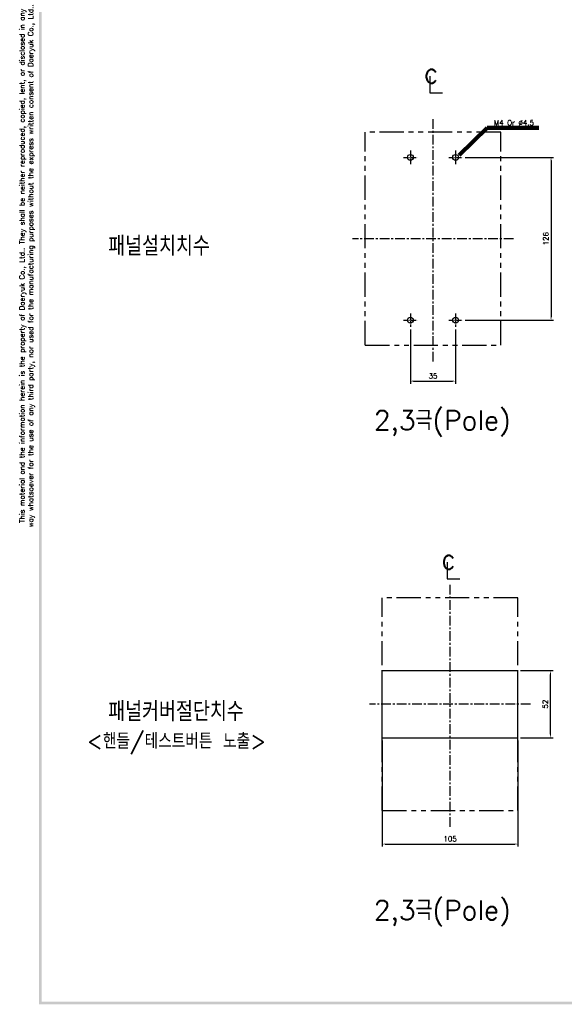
# Model space of a CAD drawing. Extents: x 875 to 2710, y -907 to 1657.
# Tile 1 of 16: x 877 to 1299, y 502 to 1264. Entities that reach past the tile are written whole.
import ezdxf

# ---------------------------------------------------------------- set-up
doc = ezdxf.new("R2010")
doc.units = 0
doc.header["$LTSCALE"] = 3
doc.header["$MEASUREMENT"] = 0
doc.linetypes.add('CENTER', pattern=[2, 1.25, -0.25, 0.25, -0.25])
doc.linetypes.add('PHANTOM2', pattern=[1.25, 0.625, -0.125, 0.125, -0.125, 0.125, -0.125])
doc.layers.get('0').update_dxf_attribs({"linetype": 'CONTINUOUS'})
doc.layers.get('Defpoints').update_dxf_attribs({"linetype": 'CONTINUOUS'})
for name, color, linetype in [('AM_VIS', 7, 'CONTINUOUS'), ('cen', 1, 'CENTER'), ('CENTER', 1, 'CENTER'), ('di', 3, 'CONTINUOUS'), ('DIM', 3, 'CONTINUOUS'), ('dwg', 7, 'CONTINUOUS'), ('NOTE', 4, 'CONTINUOUS')]:
    doc.layers.add(name, color=color, linetype=linetype)
doc.styles.add('K25', font='TXT', dxfattribs={"width": 0.9, "height": 2.5, "bigfont": 'TBHAN'})
doc.styles.add('KIM', font='ROMANS.shx', dxfattribs={"height": 5, "bigfont": 'GSG1.shx'})
doc.styles.get("Standard").update_dxf_attribs({"font": 'romans.shx', "height": 4, "bigfont": 'ghs.shx'})
doc.dimstyles.get("Standard").update_dxf_attribs({"dimtxt": 0.18, "dimasz": 0.18, "dimexe": 0.18, "dimexo": 0.0625, "dimgap": 0.09, "dimtad": 0, "dimtih": 1, "dimtoh": 1, "dimdec": 4, "dimzin": 0, "dimdsep": 46, "dimtxsty": 'Standard', "dimcen": 0.09, "dimadec": 0, "dimazin": 0, "dimtfac": 1, "dimtdec": 4, "dimtofl": 0, "dimtmove": 0, "dimatfit": 3, "dimfxl": 0, "dimtolj": 1, "dimtzin": 0, "dimarcsym": 0})
doc.dimstyles.new('STANDARD$0', dxfattribs={"dimtxt": 5, "dimasz": 5, "dimexe": 1, "dimexo": 2, "dimgap": 2, "dimtad": 1, "dimdec": 4, "dimzin": 12, "dimdsep": 46, "dimtxsty": 'KIM', "dimcen": -1, "dimdle": 0.1, "dimadec": 0, "dimazin": 0, "dimtfac": 1, "dimtdec": 4, "dimtmove": 0, "dimatfit": 3, "dimfxl": 0, "dimtolj": 1, "dimtzin": 0, "dimarcsym": 0})

# ---------------------------------------------------------------- blocks, each defined once
blk = doc.blocks.new('*D132')
at = {"layer": 'Defpoints', "color": 0}
for p in [(1219.86, 1157.48), (1219.86, 1031.48), (1288.36, 1031.48)]:
    blk.add_point(p, dxfattribs=at)
at = {"layer": 'di'}
for p, q in [((1221.86, 1157.48), (1290.36, 1157.48)), ((1288.36, 1155.08), (1288.36, 1033.88)), ((1221.86, 1031.48), (1290.36, 1031.48))]:
    blk.add_line(p, q, dxfattribs=at)
for points in [[(1287.96, 1155.08), (1288.76, 1155.08), (1288.36, 1157.48)], [(1287.96, 1033.88), (1288.76, 1033.88), (1288.36, 1031.48)]]:
    blk.add_solid(points, dxfattribs=at)
at = {"layer": 'di', "insert": (1284.36, 1094.48), "char_height": 4, "attachment_point": 5, "rotation": 90}
blk.add_mtext('\\A1;126', dxfattribs=at)
blk = doc.blocks.new('*D143')
at = {"layer": 'Defpoints', "color": 0}
for p in [(1262.75, 760.15), (1287.88, 760.15), (1262.75, 708.15)]:
    blk.add_point(p, dxfattribs=at)
at = {"layer": 'DIM'}
for p, q in [((1264.75, 760.15), (1289.88, 760.15)), ((1287.88, 711.35), (1287.88, 756.95)), ((1264.75, 708.15), (1289.88, 708.15))]:
    blk.add_line(p, q, dxfattribs=at)
for points in [[(1287.35, 756.95), (1288.41, 756.95), (1287.88, 760.15)], [(1287.35, 711.35), (1288.41, 711.35), (1287.88, 708.15)]]:
    blk.add_solid(points, dxfattribs=at)
at = {"layer": 'DIM', "insert": (1283.88, 734.15), "char_height": 4, "attachment_point": 5, "rotation": 90}
blk.add_mtext('\\A1;52', dxfattribs=at)
blk = doc.blocks.new('*D144')
at = {"layer": 'Defpoints', "color": 0}
for p in [(1157.75, 708.15), (1262.75, 708.15), (1262.75, 625.89)]:
    blk.add_point(p, dxfattribs=at)
at = {"layer": 'di'}
for p, q in [((1157.75, 706.15), (1157.75, 623.89)), ((1262.75, 706.15), (1262.75, 623.89)), ((1160.15, 625.89), (1260.35, 625.89))]:
    blk.add_line(p, q, dxfattribs=at)
for points in [[(1160.15, 626.29), (1160.15, 625.49), (1157.75, 625.89)], [(1260.35, 626.29), (1260.35, 625.49), (1262.75, 625.89)]]:
    blk.add_solid(points, dxfattribs=at)
at = {"layer": 'di', "insert": (1210.25, 629.89), "char_height": 4, "attachment_point": 5}
blk.add_mtext('\\A1;105', dxfattribs=at)
blk = doc.blocks.new('*D150')
at = {"layer": 'Defpoints', "color": 0}
for p in [(1179.55, 1026.27), (1214.55, 1026.27), (1214.55, 984.26)]:
    blk.add_point(p, dxfattribs=at)
at = {"layer": 'di'}
for p, q in [((1179.55, 1024.27), (1179.55, 982.26)), ((1214.55, 1024.27), (1214.55, 982.26)), ((1181.95, 984.26), (1212.15, 984.26))]:
    blk.add_line(p, q, dxfattribs=at)
for points in [[(1181.95, 984.66), (1181.95, 983.86), (1179.55, 984.26)], [(1212.15, 984.66), (1212.15, 983.86), (1214.55, 984.26)]]:
    blk.add_solid(points, dxfattribs=at)
at = {"layer": 'di', "insert": (1197.05, 988.26), "char_height": 4, "attachment_point": 5}
blk.add_mtext('\\A1;35', dxfattribs=at)

msp = doc.modelspace()

# ---------------------------------------------------------------- linework, layer by layer
for p, q in [((1157.749, 760.154), (1262.749, 760.154)), ((1157.749, 708.154), (1262.749, 708.154))]:
    msp.add_line(p, q)
for centre in [(1179.549, 1157.479), (1179.549, 1157.479), (1214.549, 1157.479), (1214.549, 1157.479), (1179.549, 1031.479), (1179.549, 1031.479), (1214.549, 1031.479), (1214.549, 1031.479)]:
    msp.add_circle(centre, 2.25)
at = {"layer": 'AM_VIS'}
for p, q in [((1157.749, 708.154), (1157.749, 760.154)), ((1262.749, 708.154), (1262.749, 760.154))]:
    msp.add_line(p, q, dxfattribs=at)
at = {"layer": 'cen', "ltscale": 2}
for p, q in [((1197.049, 999.473), (1197.049, 1187.673)), ((1259.305, 1094.479), (1134.793, 1094.479)), ((1210.249, 639.148), (1210.249, 827.348)), ((1272.505, 734.154), (1147.993, 734.154))]:
    msp.add_line(p, q, dxfattribs=at)
at = {"layer": 'cen'}
for p, q in [((1174.242, 1157.479), (1184.857, 1157.479)), ((1209.242, 1157.479), (1219.857, 1157.479)), ((1174.242, 1031.479), (1184.857, 1031.479)), ((1209.242, 1031.479), (1219.856, 1031.479))]:
    msp.add_line(p, q, dxfattribs=at)
at = {"layer": 'CENTER', "ltscale": 0.5}
for p, q in [((1179.549, 1162.685), (1179.549, 1152.273)), ((1214.549, 1162.685), (1214.549, 1152.273)), ((1179.549, 1036.685), (1179.549, 1026.273)), ((1214.549, 1036.685), (1214.549, 1026.273))]:
    msp.add_line(p, q, dxfattribs=at)
at = {"layer": 'di', "linetype": 'PHANTOM2', "ltscale": 10}
for p, q in [((1144.649, 1012.079), (1144.649, 1176.879)), ((1249.449, 1176.879), (1144.649, 1176.879)), ((1249.449, 1012.079), (1249.449, 1176.879)), ((1144.649, 1012.079), (1249.449, 1012.079)), ((1157.849, 651.754), (1157.849, 816.554)), ((1262.649, 816.554), (1157.849, 816.554)), ((1262.649, 651.754), (1262.649, 816.554)), ((1157.849, 651.754), (1262.649, 651.754))]:
    msp.add_line(p, q, dxfattribs=at)
at = {"layer": 'dwg'}
for points in [[(892.361, 501.839), (894.361, 502.839), (892.361, 1649.839), (894.361, 1647.839)], [(2524.361, 501.839), (2522.361, 503.839), (892.361, 501.839), (894.361, 503.839)]]:
    msp.add_trace(points, dxfattribs=at)
at = {"layer": 'NOTE'}
for p, q in [((1194.488, 1220.442), (1194.488, 1207.403)), ((1194.488, 1207.403), (1204.401, 1207.403)), ((1207.962, 844.229), (1207.962, 831.189)), ((1207.962, 831.189), (1217.875, 831.189))]:
    msp.add_line(p, q, dxfattribs=at)

# ---------------------------------------------------------------- texts
at = {"layer": 'di', "insert": (883.094, 1073.499), "char_height": 4, "width": 437.53198, "attachment_point": 5, "rotation": 90}
msp.add_mtext('\\A1;This material and the information herein is the property of Daeryuk Co., Ltd.. They shall be neither reproduced, copied, lent, or disclosed in any\\Pway whatsoever for the use of any third party, nor used for the manufacturing purposes without the express written consent of Daeryuk Co., Ltd..', dxfattribs=at)
at = {"layer": 'di', "char_height": 15, "attachment_point": 1}
for s, insert, width in [('{\\Fromans,hgs|c129;패널설치치수}', (945.758, 1096.33), 135.45529), ('{\\Fromans,hgs|c129;2,3극(Pole)}', (1151.393, 961.477), 116.39597), ('{\\Fromans,hgs|c129;패널커버절단치수}', (945.758, 735.989), 177.9211), ('{\\Fromans,hgs|c129;2,3극(Pole)}', (1151.393, 582.21), 116.39597)]:
    msp.add_mtext(s, dxfattribs=dict(at, insert=insert, width=width))
at = {"layer": 'DIM', "insert": (1244.144, 1182.252), "char_height": 4, "attachment_point": 7}
msp.add_mtext('M4 Or %%C4.5', dxfattribs=at)
at = {"layer": 'DIM', "insert": (929.328, 711.605), "char_height": 12, "width": 207.68749, "attachment_point": 1}
msp.add_mtext('\\pt156;{\\Fromans,hgs|c129;<핸들/테스트버튼 노출>}', dxfattribs=at)
at = {"layer": 'NOTE', "style": 'K25', "width": 0.9}
for p in [(1190.056, 1214.902), (1203.53, 838.689)]:
    msp.add_text('c', height=15.85, dxfattribs=at).set_placement(p)

# ---------------------------------------------------------------- dimensions: what is measured, and where the dimension line sits
at = {"layer": 'di'}
dim = msp.add_linear_dim(base=(1288.357, 1031.479), p1=(1219.857, 1157.479), p2=(1219.857, 1031.479), angle=90, dimstyle='STANDARD$0', override={"dimtxt": 4, "dimasz": 2.4, "dimexe": 2, "dimdec": 2, "dimzin": 8, "dimtxsty": 'Standard', "dimcen": 0, "dimdle": 0, "dimclrd": 256, "dimclre": 256, "dimclrt": 256, "dimadec": 2, "dimazin": 2, "dimtfac": 0.6, "dimtdec": 2, "dimtzin": 8, "dimlwd": 65535, "dimlwe": 65535}, dxfattribs=at)
dim.commit()
dim.dimension.update_dxf_attribs({"geometry": '*D132', "text_midpoint": (1284.357, 1094.479)})
for base, p1, p2, picture, middle in [((1214.549, 984.259), (1179.549, 1026.273), (1214.549, 1026.273), '*D150', (1197.049, 988.259)), ((1262.749, 625.886), (1157.749, 708.154), (1262.749, 708.154), '*D144', (1210.249, 629.886))]:
    dim = msp.add_linear_dim(base=base, p1=p1, p2=p2, dimstyle='STANDARD$0', override={"dimtxt": 4, "dimasz": 2.4, "dimexe": 2, "dimdec": 2, "dimzin": 8, "dimtxsty": 'Standard', "dimcen": 0, "dimdle": 0, "dimclrd": 256, "dimclre": 256, "dimclrt": 256, "dimadec": 2, "dimazin": 2, "dimtfac": 0.6, "dimtdec": 2, "dimtzin": 8, "dimlwd": 65535, "dimlwe": 65535}, dxfattribs=at)
    dim.commit()
    dim.dimension.update_dxf_attribs({"geometry": picture, "text_midpoint": middle})
at = {"layer": 'DIM'}
dim = msp.add_linear_dim(base=(1287.88, 760.154), p1=(1262.749, 708.154), p2=(1262.749, 760.154), angle=90, dimstyle='Standard', override={"dimtxt": 4, "dimasz": 3.2, "dimexe": 2, "dimexo": 2, "dimgap": 2, "dimtad": 1, "dimtih": 0, "dimtoh": 0, "dimdec": 2, "dimzin": 8, "dimcen": 0, "dimclrd": 256, "dimclre": 256, "dimclrt": 256, "dimadec": 2, "dimazin": 2, "dimtfac": 0.6, "dimtdec": 2, "dimtofl": 1, "dimtzin": 8, "dimlwd": 65535, "dimlwe": 65535, "dimarcsym": 1}, dxfattribs=at)
dim.commit()
dim.dimension.update_dxf_attribs({"geometry": '*D143', "text_midpoint": (1283.88, 734.154)})

# ---------------------------------------------------------------- leaders
at = {"layer": 'DIM', "annotation_type": 0, "has_hookline": 1, "hookline_direction": 0, "text_width": 34.857}
msp.add_leader([(1217.337, 1159.053), (1238.944, 1180.252), (1242.144, 1180.252)], dimstyle='Standard', override={"dimtxt": 4, "dimasz": 3.2, "dimexe": 2, "dimexo": 2, "dimgap": 2, "dimtad": 1, "dimtih": 0, "dimtoh": 0, "dimdec": 2, "dimzin": 8, "dimcen": 0, "dimclrd": 256, "dimclre": 256, "dimclrt": 256, "dimadec": 2, "dimazin": 2, "dimtfac": 0.6, "dimtdec": 2, "dimtofl": 1, "dimtzin": 8, "dimlwd": 65535, "dimlwe": 65535, "dimarcsym": 1}, dxfattribs=at)

doc.saveas('drawing.dxf')
